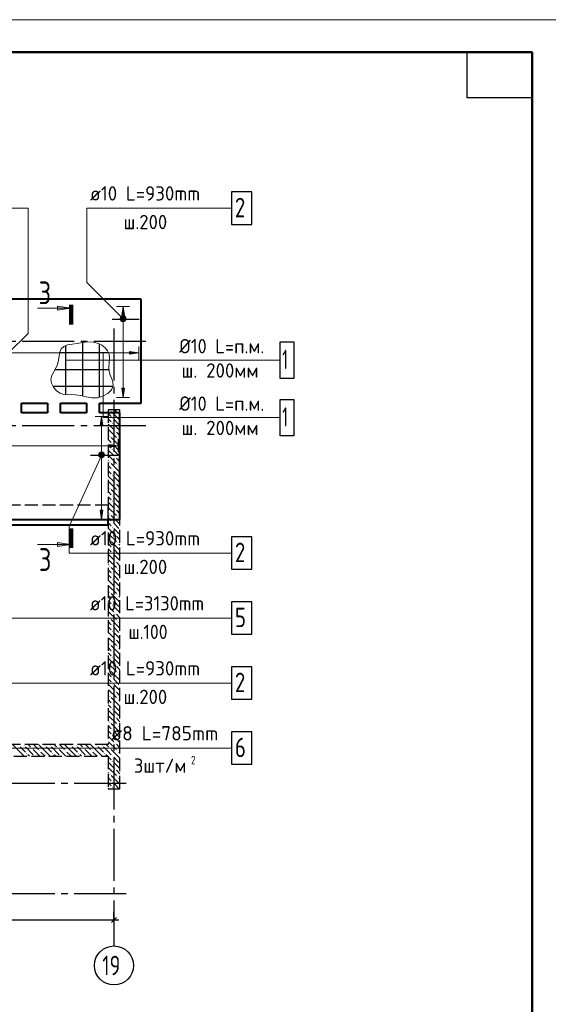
# Model space of a CAD drawing. Header units: millimetres. Extents: x 40580 to 1167576, y -220995 to 81020.
# Tile 53 of 256: x 290688 to 298818, y -113815 to -98668. Entities that reach past the tile are written whole.
import ezdxf

# ---------------------------------------------------------------- set-up
doc = ezdxf.new("R2010")
doc.units = ezdxf.units.MM
for name, pattern in [('______2', [270, 200, -70]), ('______5', [1100, 800, -100, 100, -100]), ('CENTER', [2, 1.25, -0.25, 0.25, -0.25])]:
    doc.linetypes.add(name, pattern=pattern)
for name, color, linetype, lineweight in [('Standard', 7, 'Continuous', 25), ('ОСИ', 7, 'CENTER', 15), ('Основная', 7, 'Continuous', 40), ('Позиционная метка номер позиции', 7, 'Continuous', 13), ('Узлы символ', 7, 'Continuous', 25), ('Фиксатор', 7, 'Continuous', 25)]:
    doc.layers.add(name, color=color, linetype=linetype, lineweight=lineweight)
doc.layers.add('ЖБ Балка Нижележащая', color=7, linetype='______2', true_color=0x656565)
doc.layers.add('ЖБ Стена верхний уровень', color=7, linetype='______2', true_color=0x656565)
doc.layers.add('Тонкие', color=7, linetype='Continuous')
doc.styles.add('ISOCPEUR', font='isocpeur.ttf')

msp = doc.modelspace()

# ---------------------------------------------------------------- hatches: boundary and pattern name
at = {"linetype": 'Continuous', "lineweight": 13, "transparency": 33554687}
for points in [[(292298.3, -103218.4), (292278.3, -103078.4), (292258.3, -103218.4)], [(292240.8, -103278.4), (292315.8, -103278.4), (292310.5, -103259.7)], [(292240.8, -103278.4), (292310.5, -103259.7), (292246, -103259.7)], [(292246, -103297.2), (292315.8, -103278.4), (292240.8, -103278.4)], [(292246, -103259.7), (292310.5, -103259.7), (292297, -103246.2)], [(292246, -103259.7), (292297, -103246.2), (292259.5, -103246.2)], [(292246, -103297.2), (292310.5, -103297.2), (292315.8, -103278.4)], [(292259.5, -103310.7), (292310.5, -103297.2), (292246, -103297.2)], [(292259.5, -103246.2), (292297, -103246.2), (292278.3, -103240.9)], [(292259.5, -103310.7), (292297, -103310.7), (292310.5, -103297.2)], [(292297, -103310.7), (292259.5, -103310.7), (292278.3, -103315.9)], [(292378.3, -103813.4), (292518.3, -103793.4), (292378.3, -103773.4)], [(291968.3, -104910.9), (291948.3, -104770.9), (291928.3, -104910.9)], [(292063.3, -105243.4), (292203.3, -105223.4), (292063.3, -105203.4)], [(291910.8, -105370.9), (291985.8, -105370.9), (291980.5, -105352.2)], [(291910.8, -105370.9), (291980.5, -105352.2), (291916, -105352.2)], [(291916, -105389.7), (291985.8, -105370.9), (291910.8, -105370.9)], [(291916, -105352.2), (291980.5, -105352.2), (291967, -105338.7)], [(291916, -105352.2), (291967, -105338.7), (291929.5, -105338.7)], [(291916, -105389.7), (291980.5, -105389.7), (291985.8, -105370.9)], [(291929.5, -105403.2), (291980.5, -105389.7), (291916, -105389.7)], [(291929.5, -105338.7), (291967, -105338.7), (291948.3, -105333.4)], [(291929.5, -105403.2), (291967, -105403.2), (291980.5, -105389.7)], [(291967, -105403.2), (291929.5, -105403.2), (291948.3, -105408.4)]]:
    msp.add_hatch(color=7, dxfattribs=at).paths.add_polyline_path(points)
for points in [[(292298.3, -104338.4), (292278.3, -104478.4), (292258.3, -104338.4)], [(291968.3, -106215.9), (291948.3, -106355.9), (291928.3, -106215.9)]]:
    msp.add_hatch(color=7, dxfattribs=at).paths.add_polyline_path(points, flags=16)
at = {"layer": 'ЖБ Стена верхний уровень', "linetype": 'Continuous', "lineweight": -3, "transparency": 33554687}
for points in [[(292068.7, -104675.3), (292075.2, -104668.8), (292081.7, -104675.3), (292075.2, -104681.8)], [(292108.7, -104795.3), (292115.2, -104788.8), (292121.7, -104795.3), (292115.2, -104801.8)], [(292188.7, -104715.3), (292195.2, -104708.8), (292201.7, -104715.3), (292195.2, -104721.8)], [(292108.7, -104875.3), (292115.2, -104868.8), (292121.7, -104875.3), (292115.2, -104881.8)], [(292068.7, -105075.3), (292075.2, -105068.8), (292081.7, -105075.3), (292075.2, -105081.8)], [(292148.7, -104995.3), (292155.2, -104988.8), (292161.7, -104995.3), (292155.2, -105001.8)], [(292188.7, -105115.3), (292195.2, -105108.8), (292201.7, -105115.3), (292195.2, -105121.8)], [(292108.7, -105195.3), (292115.2, -105188.8), (292121.7, -105195.3), (292115.2, -105201.8)], [(292108.7, -105275.3), (292115.2, -105268.8), (292121.7, -105275.3), (292115.2, -105281.8)], [(292148.7, -105395.3), (292155.2, -105388.8), (292161.7, -105395.3), (292155.2, -105401.8)], [(292068.7, -105475.3), (292075.2, -105468.8), (292081.7, -105475.3), (292075.2, -105481.8)], [(292188.7, -105515.3), (292195.2, -105508.8), (292201.7, -105515.3), (292195.2, -105521.8)], [(292108.7, -105595.3), (292115.2, -105588.8), (292121.7, -105595.3), (292115.2, -105601.8)], [(292108.7, -105675.3), (292115.2, -105668.8), (292121.7, -105675.3), (292115.2, -105681.8)], [(292068.7, -105875.3), (292075.2, -105868.8), (292081.7, -105875.3), (292075.2, -105881.8)], [(292148.7, -105795.3), (292155.2, -105788.8), (292161.7, -105795.3), (292155.2, -105801.8)], [(292108.7, -105995.3), (292115.2, -105988.8), (292121.7, -105995.3), (292115.2, -106001.8)], [(292188.7, -105915.3), (292195.2, -105908.8), (292201.7, -105915.3), (292195.2, -105921.8)], [(292108.7, -106075.3), (292115.2, -106068.8), (292121.7, -106075.3), (292115.2, -106081.8)], [(292068.7, -106275.3), (292075.2, -106268.8), (292081.7, -106275.3), (292075.2, -106281.8)], [(292148.7, -106195.3), (292155.2, -106188.8), (292161.7, -106195.3), (292155.2, -106201.8)], [(292188.7, -106315.3), (292195.2, -106308.8), (292201.7, -106315.3), (292195.2, -106321.8)], [(292108.7, -106395.3), (292115.2, -106388.8), (292121.7, -106395.3), (292115.2, -106401.8)], [(292108.7, -106475.3), (292115.2, -106468.8), (292121.7, -106475.3), (292115.2, -106481.8)], [(292148.7, -106595.3), (292155.2, -106588.8), (292161.7, -106595.3), (292155.2, -106601.8)], [(292068.7, -106675.3), (292075.2, -106668.8), (292081.7, -106675.3), (292075.2, -106681.8)], [(292188.7, -106715.3), (292195.2, -106708.8), (292201.7, -106715.3), (292195.2, -106721.8)], [(292108.7, -106795.3), (292115.2, -106788.8), (292121.7, -106795.3), (292115.2, -106801.8)], [(292108.7, -106875.3), (292115.2, -106868.8), (292121.7, -106875.3), (292115.2, -106881.8)], [(292068.7, -107075.3), (292075.2, -107068.8), (292081.7, -107075.3), (292075.2, -107081.8)], [(292148.7, -106995.3), (292155.2, -106988.8), (292161.7, -106995.3), (292155.2, -107001.8)], [(292108.7, -107195.3), (292115.2, -107188.8), (292121.7, -107195.3), (292115.2, -107201.8)], [(292188.7, -107115.3), (292195.2, -107108.8), (292201.7, -107115.3), (292195.2, -107121.8)], [(292108.7, -107275.3), (292115.2, -107268.8), (292121.7, -107275.3), (292115.2, -107281.8)], [(292148.7, -107395.3), (292155.2, -107388.8), (292161.7, -107395.3), (292155.2, -107401.8)], [(292068.7, -107475.3), (292075.2, -107468.8), (292081.7, -107475.3), (292075.2, -107481.8)], [(292188.7, -107515.3), (292195.2, -107508.8), (292201.7, -107515.3), (292195.2, -107521.8)], [(292108.7, -107595.3), (292115.2, -107588.8), (292121.7, -107595.3), (292115.2, -107601.8)], [(292108.7, -107675.3), (292115.2, -107668.8), (292121.7, -107675.3), (292115.2, -107681.8)], [(292148.7, -107795.3), (292155.2, -107788.8), (292161.7, -107795.3), (292155.2, -107801.8)], [(292068.7, -107875.3), (292075.2, -107868.8), (292081.7, -107875.3), (292075.2, -107881.8)], [(292108.7, -107995.3), (292115.2, -107988.8), (292121.7, -107995.3), (292115.2, -108001.8)], [(292188.7, -107915.3), (292195.2, -107908.8), (292201.7, -107915.3), (292195.2, -107921.8)], [(292108.7, -108075.3), (292115.2, -108068.8), (292121.7, -108075.3), (292115.2, -108081.8)], [(292068.7, -108275.3), (292075.2, -108268.8), (292081.7, -108275.3), (292075.2, -108281.8)], [(292148.7, -108195.3), (292155.2, -108188.8), (292161.7, -108195.3), (292155.2, -108201.8)], [(292108.7, -108395.3), (292115.2, -108388.8), (292121.7, -108395.3), (292115.2, -108401.8)], [(292188.7, -108315.3), (292195.2, -108308.8), (292201.7, -108315.3), (292195.2, -108321.8)], [(292108.7, -108475.3), (292115.2, -108468.8), (292121.7, -108475.3), (292115.2, -108481.8)], [(292148.7, -108595.3), (292155.2, -108588.8), (292161.7, -108595.3), (292155.2, -108601.8)], [(292068.7, -108675.3), (292075.2, -108668.8), (292081.7, -108675.3), (292075.2, -108681.8)], [(292188.7, -108715.3), (292195.2, -108708.8), (292201.7, -108715.3), (292195.2, -108721.8)], [(292108.7, -108795.3), (292115.2, -108788.8), (292121.7, -108795.3), (292115.2, -108801.8)], [(292108.7, -108875.3), (292115.2, -108868.8), (292121.7, -108875.3), (292115.2, -108881.8)], [(292148.7, -108995.3), (292155.2, -108988.8), (292161.7, -108995.3), (292155.2, -109001.8)], [(292068.7, -109075.3), (292075.2, -109068.8), (292081.7, -109075.3), (292075.2, -109081.8)], [(292108.7, -109195.3), (292115.2, -109188.8), (292121.7, -109195.3), (292115.2, -109201.8)], [(292188.7, -109115.3), (292195.2, -109108.8), (292201.7, -109115.3), (292195.2, -109121.8)], [(292108.7, -109275.3), (292115.2, -109268.8), (292121.7, -109275.3), (292115.2, -109281.8)], [(292068.7, -109475.3), (292075.2, -109468.8), (292081.7, -109475.3), (292075.2, -109481.8)], [(292148.7, -109395.3), (292155.2, -109388.8), (292161.7, -109395.3), (292155.2, -109401.8)], [(292188.7, -109515.3), (292195.2, -109508.8), (292201.7, -109515.3), (292195.2, -109521.8)], [(292108.7, -109595.3), (292115.2, -109588.8), (292121.7, -109595.3), (292115.2, -109601.8)], [(292108.7, -109675.3), (292115.2, -109668.8), (292121.7, -109675.3), (292115.2, -109681.8)], [(292148.7, -109795.3), (292155.2, -109788.8), (292161.7, -109795.3), (292155.2, -109801.8)], [(290748.7, -109835.3), (290755.2, -109828.8), (290761.7, -109835.3), (290755.2, -109841.8)], [(290788.7, -109955.3), (290795.2, -109948.8), (290801.7, -109955.3), (290795.2, -109961.8)], [(290868.7, -109875.3), (290875.2, -109868.8), (290881.7, -109875.3), (290875.2, -109881.8)], [(290988.7, -109915.3), (290995.2, -109908.8), (291001.7, -109915.3), (290995.2, -109921.8)], [(291068.7, -109835.3), (291075.2, -109828.8), (291081.7, -109835.3), (291075.2, -109841.8)], [(291148.7, -109835.3), (291155.2, -109828.8), (291161.7, -109835.3), (291155.2, -109841.8)], [(291188.7, -109955.3), (291195.2, -109948.8), (291201.7, -109955.3), (291195.2, -109961.8)], [(291268.7, -109875.3), (291275.2, -109868.8), (291281.7, -109875.3), (291275.2, -109881.8)], [(291388.7, -109915.3), (291395.2, -109908.8), (291401.7, -109915.3), (291395.2, -109921.8)], [(291468.7, -109835.3), (291475.2, -109828.8), (291481.7, -109835.3), (291475.2, -109841.8)], [(291548.7, -109835.3), (291555.2, -109828.8), (291561.7, -109835.3), (291555.2, -109841.8)], [(291588.7, -109955.3), (291595.2, -109948.8), (291601.7, -109955.3), (291595.2, -109961.8)], [(291668.7, -109875.3), (291675.2, -109868.8), (291681.7, -109875.3), (291675.2, -109881.8)], [(291788.7, -109915.3), (291795.2, -109908.8), (291801.7, -109915.3), (291795.2, -109921.8)], [(291868.7, -109835.3), (291875.2, -109828.8), (291881.7, -109835.3), (291875.2, -109841.8)], [(291948.7, -109835.3), (291955.2, -109828.8), (291961.7, -109835.3), (291955.2, -109841.8)], [(291988.7, -109955.3), (291995.2, -109948.8), (292001.7, -109955.3), (291995.2, -109961.8)], [(292068.7, -109875.3), (292075.2, -109868.8), (292081.7, -109875.3), (292075.2, -109881.8)], [(292188.7, -109915.3), (292195.2, -109908.8), (292201.7, -109915.3), (292195.2, -109921.8)], [(290908.7, -109995.3), (290915.2, -109988.8), (290921.7, -109995.3), (290918.6, -109998.4), (290911.9, -109998.4)], [(291308.7, -109995.3), (291315.2, -109988.8), (291321.7, -109995.3), (291318.6, -109998.4), (291311.9, -109998.4)], [(291708.7, -109995.3), (291715.2, -109988.8), (291721.7, -109995.3), (291718.6, -109998.4), (291711.9, -109998.4)], [(292108.7, -109995.3), (292115.2, -109988.8), (292121.7, -109995.3), (292115.2, -110001.8)], [(292108.7, -110075.3), (292115.2, -110068.8), (292121.7, -110075.3), (292115.2, -110081.8)], [(292068.7, -110275.3), (292075.2, -110268.8), (292081.7, -110275.3), (292075.2, -110281.8)], [(292148.7, -110195.3), (292155.2, -110188.8), (292161.7, -110195.3), (292155.2, -110201.8)], [(292108.7, -110395.3), (292115.2, -110388.8), (292121.7, -110395.3), (292115.2, -110401.8)], [(292188.7, -110315.3), (292195.2, -110308.8), (292201.7, -110315.3), (292195.2, -110321.8)], [(292108.7, -110475.3), (292115.2, -110468.8), (292121.7, -110475.3), (292115.2, -110481.8)]]:
    msp.add_hatch(color=7, dxfattribs=at).paths.add_polyline_path(points, flags=16)
at = {"layer": 'Позиционная метка номер позиции', "linetype": 'Continuous', "lineweight": 13, "transparency": 33554687}
for points in [[(292246.5, -103300.3), (292289.7, -103225.2), (292235, -103279.9)], [(292235, -103279.9), (292289.7, -103225.2), (292266.8, -103225.2)], [(292235, -103279.9), (292266.8, -103225.2), (292235, -103257)], [(292235, -103257), (292266.8, -103225.2), (292246.5, -103236.6)], [(292246.5, -103300.3), (292310.1, -103236.6), (292289.7, -103225.2)], [(292266.8, -103311.7), (292310.1, -103236.6), (292246.5, -103300.3)], [(292266.8, -103311.7), (292321.6, -103257), (292310.1, -103236.6)], [(292289.7, -103311.7), (292321.6, -103257), (292266.8, -103311.7)], [(292289.7, -103311.7), (292321.6, -103279.9), (292321.6, -103257)], [(292321.6, -103279.9), (292289.7, -103311.7), (292310.1, -103300.3)], [(291980.1, -105395.3), (291916.5, -105331.6), (291905, -105352)], [(291980.1, -105395.3), (291905, -105352), (291959.7, -105406.7)], [(291959.7, -105406.7), (291905, -105352), (291905, -105374.9)], [(291959.7, -105406.7), (291905, -105374.9), (291936.8, -105406.7)], [(291936.8, -105406.7), (291905, -105374.9), (291916.5, -105395.3)], [(291991.6, -105374.9), (291936.8, -105320.2), (291916.5, -105331.6)], [(291991.6, -105374.9), (291916.5, -105331.6), (291980.1, -105395.3)], [(291991.6, -105352), (291959.7, -105320.2), (291936.8, -105320.2)], [(291991.6, -105352), (291936.8, -105320.2), (291991.6, -105374.9)], [(291959.7, -105320.2), (291991.6, -105352), (291980.1, -105331.6)]]:
    msp.add_hatch(color=7, dxfattribs=at).paths.add_polyline_path(points)
at = {"layer": 'Узлы символ', "linetype": 'Continuous', "lineweight": 13, "transparency": 33554687}
for points in [[(291269, -103075.3), (291479, -103105.3), (291269, -103135.3)], [(291269, -106713.5), (291479, -106743.5), (291269, -106773.5)]]:
    msp.add_hatch(color=7, dxfattribs=at).paths.add_polyline_path(points, flags=16)

# ---------------------------------------------------------------- linework, layer by layer
at = {"color": 7, "linetype": 'Continuous', "lineweight": 13, "transparency": 33554687}
for p, q in [((291748.3, -101568.4), (293680.3, -101568.4)), ((291748.3, -106873.4), (293680.3, -106873.4)), ((291748.3, -107873.4), (293790.3, -107873.4)), ((291748.3, -108873.4), (293680.3, -108873.4))]:
    msp.add_line(p, q, dxfattribs=at)
at = {"color": 251, "linetype": 'Continuous', "lineweight": 13, "true_color": 0x494949, "transparency": 33554687}
for p, q in [((292278.3, -103078.4), (292178.3, -103078.4)), ((292278.3, -103078.4), (292258.3, -103218.4)), ((292298.3, -103218.4), (292278.3, -103078.4)), ((292278.3, -103078.4), (292378.3, -103078.4)), ((292278.3, -103078.4), (292278.3, -103078.4)), ((292240.8, -103278.4), (292240.8, -103278.4)), ((292258.3, -103218.4), (292298.3, -103218.4)), ((292278.3, -103248.4), (292278.3, -103218.4)), ((292315.8, -103278.4), (292315.8, -103278.4)), ((292278.3, -104338.4), (292278.3, -103308.4)), ((292518.3, -103793.4), (292518.3, -103693.4)), ((290548.3, -103793.4), (292378.3, -103793.4)), ((292518.3, -103793.4), (292378.3, -103773.4)), ((292378.3, -103773.4), (292378.3, -103813.4)), ((292378.3, -103813.4), (292518.3, -103793.4)), ((292518.3, -103793.4), (292518.3, -103893.4)), ((292518.3, -103793.4), (292518.3, -103793.4)), ((292278.3, -104478.4), (292258.3, -104338.4)), ((292258.3, -104338.4), (292298.3, -104338.4)), ((292298.3, -104338.4), (292278.3, -104478.4)), ((292278.3, -104478.4), (292178.3, -104478.4)), ((292278.3, -104478.4), (292378.3, -104478.4)), ((292278.3, -104478.4), (292278.3, -104478.4)), ((291948.3, -104770.9), (291848.3, -104770.9)), ((291948.3, -104770.9), (291928.3, -104910.9)), ((291968.3, -104910.9), (291948.3, -104770.9)), ((291948.3, -104770.9), (292048.3, -104770.9)), ((291948.3, -104770.9), (291948.3, -104770.9)), ((291928.3, -104910.9), (291968.3, -104910.9)), ((291948.3, -105340.9), (291948.3, -104910.9)), ((289933.3, -105223.4), (292063.3, -105223.4)), ((292203.3, -105223.4), (292063.3, -105203.4)), ((292063.3, -105203.4), (292063.3, -105243.4)), ((292063.3, -105243.4), (292203.3, -105223.4)), ((292203.3, -105223.4), (292203.3, -105123.4)), ((292203.3, -105223.4), (292203.3, -105323.4)), ((292203.3, -105223.4), (292203.3, -105223.4)), ((291910.8, -105370.9), (291910.8, -105370.9)), ((291948.3, -106355.9), (291948.3, -105400.9)), ((291985.8, -105370.9), (291985.8, -105370.9)), ((291948.3, -106355.9), (291928.3, -106215.9)), ((291928.3, -106215.9), (291968.3, -106215.9)), ((291968.3, -106215.9), (291948.3, -106355.9)), ((291948.3, -106355.9), (291848.3, -106355.9)), ((291948.3, -106355.9), (292048.3, -106355.9)), ((291948.3, -106355.9), (291948.3, -106355.9))]:
    msp.add_line(p, q, dxfattribs=at)
at = {"color": 7, "linetype": 'Continuous', "lineweight": 25, "transparency": 33554687}
for p, q in [((292528.3, -103278.4), (292108.3, -103278.4)), ((292198.3, -105370.9), (291778.3, -105370.9))]:
    msp.add_line(p, q, dxfattribs=at)
for points in [[(293948.3, -101818.4), (294258.3, -101818.4), (294258.3, -101318.4), (293948.3, -101318.4), (293948.3, -101818.4)], [(293948.3, -107123.4), (294258.3, -107123.4), (294258.3, -106623.4), (293948.3, -106623.4), (293948.3, -107123.4)], [(293948.3, -108123.4), (294258.3, -108123.4), (294258.3, -107623.4), (293948.3, -107623.4), (293948.3, -108123.4)], [(293948.3, -109123.4), (294258.3, -109123.4), (294258.3, -108623.4), (293948.3, -108623.4), (293948.3, -109123.4)]]:
    msp.add_lwpolyline(points, dxfattribs=at)
at = {"color": 251, "linetype": 'Continuous', "lineweight": 13, "true_color": 0x494949, "transparency": 33554687}
for centre in [(292278.3, -103278.4), (291948.3, -105370.9)]:
    msp.add_circle(centre, 37.5, dxfattribs=at)
at = {"layer": 'Standard', "color": 7, "linetype": 'Continuous', "lineweight": -3, "transparency": 33554687}
for p, q in [((288218.3, -112518.4), (292138.3, -112518.4)), ((292138.3, -112518.4), (292213.3, -112518.4))]:
    msp.add_line(p, q, dxfattribs=at)
at = {"layer": 'Standard', "color": 7, "linetype": 'Continuous', "lineweight": 25, "transparency": 33554687}
msp.add_line((292100.8, -112555.9), (292175.8, -112480.9), dxfattribs=at)
at = {"layer": 'Standard', "color": 251, "linetype": 'Continuous', "lineweight": -3, "true_color": 0x656565, "transparency": 33554687}
for q in [(292138.3, -112393.4), (292138.3, -112643.4), (292138.3, -112518.4)]:
    msp.add_line((292138.3, -112518.4), q, dxfattribs=at)
at = {"layer": 'Standard', "color": 7, "linetype": 'Continuous', "lineweight": 13, "transparency": 33554687}
msp.add_lwpolyline([(257068.3, -128368.4), (299068.3, -128368.4), (299068.3, -98668.4), (257068.3, -98668.4), (257068.3, -128368.4)], close=True, dxfattribs=at)
at = {"layer": 'Standard', "color": 7, "linetype": 'Continuous', "lineweight": 50, "transparency": 33554687}
msp.add_lwpolyline([(259068.3, -99168.4), (298568.3, -99168.4), (298568.3, -127868.4), (259068.3, -127868.4), (259068.3, -99168.4)], close=True, dxfattribs=at)
at = {"layer": 'Standard', "color": 7, "linetype": 'Continuous', "lineweight": 25, "transparency": 33554687}
msp.add_lwpolyline([(298568.3, -99168.4), (298568.3, -99868.4), (297568.3, -99868.4), (297568.3, -99168.4), (298568.3, -99168.4)], close=True, dxfattribs=at)
at = {"layer": 'ЖБ Балка Нижележащая', "color": 251, "linetype": '______2', "lineweight": -3, "true_color": 0x656565, "transparency": 33554687}
for p, q in [((292048.3, -106138.4), (289518.3, -106138.4)), ((292048.3, -106358.4), (292048.3, -106138.4))]:
    msp.add_line(p, q, dxfattribs=at)
at = {"layer": 'ЖБ Стена верхний уровень', "color": 251, "linetype": '______2', "lineweight": -3, "true_color": 0x656565, "transparency": 33554687}
for p, q in [((292048.3, -104668.4), (292048.3, -109818.4)), ((292228.3, -104668.4), (292048.3, -104668.4)), ((292228.3, -110498.4), (292228.3, -104668.4)), ((292048.3, -109818.4), (289518.3, -109818.4)), ((289518.3, -109998.4), (292048.3, -109998.4)), ((292048.3, -109998.4), (292048.3, -110498.4)), ((292048.3, -110498.4), (292228.3, -110498.4))]:
    msp.add_line(p, q, dxfattribs=at)
at = {"layer": 'ЖБ Стена верхний уровень', "color": 9, "linetype": 'Continuous', "lineweight": -3, "true_color": 0xc7c7c7, "transparency": 33554687}
for p, q in [((292048.3, -104728.3), (292095.2, -104775.3)), ((292055.2, -104815.3), (292048.3, -104808.3)), ((292095.2, -104855.3), (292055.2, -104815.3)), ((292215.2, -104815.3), (292095.2, -104695.3)), ((292135.2, -104815.3), (292215.2, -104895.3)), ((292148.4, -104668.4), (292175.2, -104695.3)), ((292215.2, -104735.3), (292228.3, -104748.3)), ((292215.2, -104815.3), (292228.3, -104828.3)), ((292048.3, -104888.3), (292135.2, -104975.3)), ((292135.2, -104895.3), (292228.3, -104988.4)), ((292048.3, -105048.3), (292055.2, -105055.3)), ((292055.2, -104975.3), (292175.2, -105095.3)), ((292215.2, -105215.3), (292095.2, -105095.3)), ((292228.3, -105068.3), (292175.2, -105015.3)), ((292048.3, -105128.3), (292095.2, -105175.3)), ((292055.2, -105215.3), (292048.3, -105208.3)), ((292095.2, -105255.3), (292055.2, -105215.3)), ((292135.2, -105215.3), (292215.2, -105295.3)), ((292215.2, -105135.3), (292228.3, -105148.3)), ((292215.2, -105215.3), (292228.3, -105228.3)), ((292048.3, -105288.3), (292135.2, -105375.3)), ((292055.2, -105375.3), (292175.2, -105495.3)), ((292135.2, -105295.3), (292228.3, -105388.4)), ((292228.3, -105468.3), (292175.2, -105415.3)), ((292048.3, -105448.3), (292055.2, -105455.3)), ((292048.3, -105528.3), (292095.2, -105575.3)), ((292215.2, -105615.3), (292095.2, -105495.3)), ((292215.2, -105535.3), (292228.3, -105548.3)), ((292055.2, -105615.3), (292048.3, -105608.3)), ((292048.3, -105688.3), (292135.2, -105775.3)), ((292095.2, -105655.3), (292055.2, -105615.3)), ((292135.2, -105615.3), (292215.2, -105695.3)), ((292135.2, -105695.3), (292228.3, -105788.4)), ((292215.2, -105615.3), (292228.3, -105628.3)), ((292048.3, -105848.3), (292055.2, -105855.3)), ((292055.2, -105775.3), (292175.2, -105895.3)), ((292228.3, -105868.3), (292175.2, -105815.3)), ((292048.3, -105928.3), (292095.2, -105975.3)), ((292055.2, -106015.3), (292048.3, -106008.3)), ((292095.2, -106055.3), (292055.2, -106015.3)), ((292215.2, -106015.3), (292095.2, -105895.3)), ((292135.2, -106015.3), (292215.2, -106095.3)), ((292215.2, -105935.3), (292228.3, -105948.3)), ((292215.2, -106015.3), (292228.3, -106028.3)), ((292048.3, -106088.3), (292135.2, -106175.3)), ((292055.2, -106175.3), (292175.2, -106295.3)), ((292135.2, -106095.3), (292228.3, -106188.4)), ((292048.3, -106248.3), (292055.2, -106255.3)), ((292048.3, -106328.3), (292095.2, -106375.3)), ((292215.2, -106415.3), (292095.2, -106295.3)), ((292228.3, -106268.3), (292175.2, -106215.3)), ((292055.2, -106415.3), (292048.3, -106408.3)), ((292095.2, -106455.3), (292055.2, -106415.3)), ((292135.2, -106415.3), (292215.2, -106495.3)), ((292215.2, -106335.3), (292228.3, -106348.3)), ((292215.2, -106415.3), (292228.3, -106428.3)), ((292048.3, -106488.3), (292135.2, -106575.3)), ((292055.2, -106575.3), (292175.2, -106695.3)), ((292135.2, -106495.3), (292228.3, -106588.4)), ((292228.3, -106668.3), (292175.2, -106615.3)), ((292048.3, -106648.3), (292055.2, -106655.3)), ((292048.3, -106728.3), (292095.2, -106775.3)), ((292215.2, -106815.3), (292095.2, -106695.3)), ((292215.2, -106735.3), (292228.3, -106748.3)), ((292055.2, -106815.3), (292048.3, -106808.3)), ((292048.3, -106888.3), (292135.2, -106975.3)), ((292095.2, -106855.3), (292055.2, -106815.3)), ((292135.2, -106815.3), (292215.2, -106895.3)), ((292135.2, -106895.3), (292228.3, -106988.4)), ((292215.2, -106815.3), (292228.3, -106828.3)), ((292048.3, -107048.3), (292055.2, -107055.3)), ((292055.2, -106975.3), (292175.2, -107095.3)), ((292228.3, -107068.3), (292175.2, -107015.3)), ((292048.3, -107128.3), (292095.2, -107175.3)), ((292055.2, -107215.3), (292048.3, -107208.3)), ((292095.2, -107255.3), (292055.2, -107215.3)), ((292215.2, -107215.3), (292095.2, -107095.3)), ((292135.2, -107215.3), (292215.2, -107295.3)), ((292215.2, -107135.3), (292228.3, -107148.3)), ((292215.2, -107215.3), (292228.3, -107228.3)), ((292048.3, -107288.3), (292135.2, -107375.3)), ((292055.2, -107375.3), (292175.2, -107495.3)), ((292135.2, -107295.3), (292228.3, -107388.4)), ((292048.3, -107448.3), (292055.2, -107455.3)), ((292048.3, -107528.3), (292095.2, -107575.3)), ((292215.2, -107615.3), (292095.2, -107495.3)), ((292228.3, -107468.3), (292175.2, -107415.3)), ((292215.2, -107535.3), (292228.3, -107548.3)), ((292055.2, -107615.3), (292048.3, -107608.3)), ((292048.3, -107688.3), (292135.2, -107775.3)), ((292095.2, -107655.3), (292055.2, -107615.3)), ((292135.2, -107615.3), (292215.2, -107695.3)), ((292215.2, -107615.3), (292228.3, -107628.3)), ((292055.2, -107775.3), (292175.2, -107895.3)), ((292135.2, -107695.3), (292228.3, -107788.4)), ((292228.3, -107868.3), (292175.2, -107815.3)), ((292048.3, -107848.3), (292055.2, -107855.3)), ((292048.3, -107928.3), (292095.2, -107975.3)), ((292215.2, -108015.3), (292095.2, -107895.3)), ((292215.2, -107935.3), (292228.3, -107948.3)), ((292055.2, -108015.3), (292048.3, -108008.3)), ((292048.3, -108088.3), (292135.2, -108175.3)), ((292095.2, -108055.3), (292055.2, -108015.3)), ((292135.2, -108015.3), (292215.2, -108095.3)), ((292135.2, -108095.3), (292228.3, -108188.4)), ((292215.2, -108015.3), (292228.3, -108028.3)), ((292048.3, -108248.3), (292055.2, -108255.3)), ((292055.2, -108175.3), (292175.2, -108295.3)), ((292215.2, -108415.3), (292095.2, -108295.3)), ((292228.3, -108268.3), (292175.2, -108215.3)), ((292048.3, -108328.3), (292095.2, -108375.3)), ((292055.2, -108415.3), (292048.3, -108408.3)), ((292095.2, -108455.3), (292055.2, -108415.3)), ((292135.2, -108415.3), (292215.2, -108495.3)), ((292215.2, -108335.3), (292228.3, -108348.3)), ((292215.2, -108415.3), (292228.3, -108428.3)), ((292048.3, -108488.3), (292135.2, -108575.3)), ((292055.2, -108575.3), (292175.2, -108695.3)), ((292135.2, -108495.3), (292228.3, -108588.4)), ((292048.3, -108648.4), (292055.2, -108655.3)), ((292048.3, -108728.4), (292095.2, -108775.3)), ((292215.2, -108815.3), (292095.2, -108695.3)), ((292228.3, -108668.3), (292175.2, -108615.3)), ((292215.2, -108735.3), (292228.3, -108748.3)), ((292055.2, -108815.3), (292048.3, -108808.3)), ((292048.3, -108888.3), (292135.2, -108975.3)), ((292095.2, -108855.3), (292055.2, -108815.3)), ((292135.2, -108815.3), (292215.2, -108895.3)), ((292135.2, -108895.3), (292228.3, -108988.4)), ((292215.2, -108815.3), (292228.3, -108828.3)), ((292048.3, -109048.4), (292055.2, -109055.3)), ((292055.2, -108975.3), (292175.2, -109095.3)), ((292228.3, -109068.3), (292175.2, -109015.3)), ((292048.3, -109128.4), (292095.2, -109175.3)), ((292055.2, -109215.3), (292048.3, -109208.3)), ((292215.2, -109215.3), (292095.2, -109095.3)), ((292215.2, -109135.3), (292228.3, -109148.3)), ((292048.3, -109288.3), (292135.2, -109375.3)), ((292095.2, -109255.3), (292055.2, -109215.3)), ((292135.2, -109215.3), (292215.2, -109295.3)), ((292135.2, -109295.3), (292228.3, -109388.4)), ((292215.2, -109215.3), (292228.3, -109228.3)), ((292048.3, -109448.4), (292055.2, -109455.3)), ((292055.2, -109375.3), (292175.2, -109495.3)), ((292215.2, -109615.3), (292095.2, -109495.3)), ((292228.3, -109468.3), (292175.2, -109415.3)), ((292048.3, -109528.4), (292095.2, -109575.3)), ((292055.2, -109615.3), (292048.3, -109608.3)), ((292095.2, -109655.3), (292055.2, -109615.3)), ((292135.2, -109615.3), (292215.2, -109695.3)), ((292215.2, -109535.3), (292228.3, -109548.3)), ((292215.2, -109615.3), (292228.3, -109628.3)), ((292048.3, -109688.3), (292135.2, -109775.3)), ((292055.2, -109775.3), (292175.2, -109895.3)), ((292135.2, -109695.3), (292228.3, -109788.4)), ((292228.3, -109868.3), (292175.2, -109815.3)), ((290695.2, -109935.3), (290578.4, -109818.4)), ((290695.2, -109855.3), (290775.2, -109935.3)), ((290695.2, -109935.3), (290758.4, -109998.4)), ((290775.2, -109855.3), (290895.2, -109975.3)), ((290818.4, -109818.4), (290855.2, -109855.3)), ((290998.4, -109998.4), (290895.2, -109895.3)), ((290898.4, -109818.4), (290975.2, -109895.3)), ((291095.2, -109935.3), (290978.4, -109818.4)), ((291015.2, -109935.3), (291078.4, -109998.4)), ((291095.2, -109855.3), (291175.2, -109935.3)), ((291095.2, -109935.3), (291158.4, -109998.4)), ((291175.2, -109855.3), (291295.2, -109975.3)), ((291218.4, -109818.4), (291255.2, -109855.3)), ((291398.4, -109998.4), (291295.2, -109895.3)), ((291298.4, -109818.4), (291375.2, -109895.3)), ((291495.2, -109935.3), (291378.4, -109818.4)), ((291415.2, -109935.3), (291478.4, -109998.4)), ((291495.2, -109855.3), (291575.2, -109935.3)), ((291495.2, -109935.3), (291558.4, -109998.4)), ((291575.2, -109855.3), (291695.2, -109975.3)), ((291618.4, -109818.4), (291655.2, -109855.3)), ((291798.4, -109998.4), (291695.2, -109895.3)), ((291698.4, -109818.4), (291775.2, -109895.3)), ((291895.2, -109935.3), (291778.4, -109818.4)), ((291815.2, -109935.3), (291878.4, -109998.4)), ((291895.2, -109855.3), (291975.2, -109935.3)), ((291895.2, -109935.3), (291958.4, -109998.4)), ((291975.2, -109855.3), (292048.3, -109928.4)), ((292018.4, -109818.4), (292048.3, -109848.4)), ((292048.3, -109848.4), (292055.2, -109855.3)), ((292048.3, -109928.4), (292095.2, -109975.3)), ((292215.2, -110015.3), (292095.2, -109895.3)), ((292215.2, -109935.3), (292228.3, -109948.3)), ((290838.4, -109998.4), (290815.2, -109975.3)), ((291238.4, -109998.4), (291215.2, -109975.3)), ((291638.4, -109998.4), (291615.2, -109975.3)), ((292038.4, -109998.4), (292015.2, -109975.3)), ((292055.2, -110015.3), (292048.3, -110008.3)), ((292048.3, -110088.3), (292135.2, -110175.3)), ((292095.2, -110055.3), (292055.2, -110015.3)), ((292135.2, -110015.3), (292215.2, -110095.3)), ((292135.2, -110095.3), (292228.3, -110188.4)), ((292215.2, -110015.3), (292228.3, -110028.3)), ((292048.3, -110248.4), (292055.2, -110255.3)), ((292055.2, -110175.3), (292175.2, -110295.3)), ((292228.3, -110268.3), (292175.2, -110215.3)), ((292048.3, -110328.4), (292095.2, -110375.3)), ((292055.2, -110415.3), (292048.3, -110408.3)), ((292095.2, -110455.3), (292055.2, -110415.3)), ((292215.2, -110415.3), (292095.2, -110295.3)), ((292135.2, -110415.3), (292215.2, -110495.3)), ((292215.2, -110335.3), (292228.3, -110348.3)), ((292215.2, -110415.3), (292228.3, -110428.3)), ((292048.3, -110488.3), (292058.4, -110498.4)), ((292135.2, -110495.3), (292138.4, -110498.4))]:
    msp.add_line(p, q, dxfattribs=at)
at = {"layer": 'ОСИ', "color": 8, "linetype": '______5', "lineweight": -3, "transparency": 33554687}
for p, q in [((292138.3, -103418.4), (292138.3, -112918.4)), ((292628.3, -103618.4), (261168.3, -103618.4)), ((292628.3, -104918.4), (261168.3, -104918.4)), ((292628.3, -104918.4), (261168.3, -104918.4)), ((292328.3, -110418.4), (261168.3, -110418.4)), ((292328.3, -112118.4), (261168.3, -112118.4))]:
    msp.add_line(p, q, dxfattribs=at)
at = {"layer": 'ОСИ', "color": 7, "linetype": 'Continuous', "lineweight": -3, "transparency": 33554687}
msp.add_circle((292138.3, -113218.4), 300, dxfattribs=at)
at = {"layer": 'Основная', "transparency": 33554687}
for p, q in [((292558.3, -102968.4), (283878.3, -102968.4)), ((292558.3, -104568.4), (292558.3, -102968.4)), ((290718.3, -104718.4), (290718.3, -104568.4)), ((290718.3, -104568.4), (291118.3, -104568.4)), ((291118.3, -104568.4), (291118.3, -104718.4)), ((291318.3, -104718.4), (291318.3, -104568.4)), ((291318.3, -104568.4), (291718.3, -104568.4)), ((291718.3, -104568.4), (291718.3, -104718.4)), ((291918.3, -104718.4), (291918.3, -104568.4)), ((291918.3, -104568.4), (292558.3, -104568.4)), ((291118.3, -104718.4), (290718.3, -104718.4)), ((291718.3, -104718.4), (291318.3, -104718.4)), ((292228.3, -104718.4), (291918.3, -104718.4)), ((292228.3, -106358.4), (292228.3, -104718.4)), ((289518.3, -106358.4), (292228.3, -106358.4)), ((289518.3, -106438.4), (292048.3, -106438.4)), ((292048.3, -106438.4), (292048.3, -106358.4))]:
    msp.add_line(p, q, dxfattribs=at)
at = {"layer": 'Позиционная метка номер позиции', "color": 7, "linetype": 'Continuous', "lineweight": 13, "transparency": 33554687}
for p, q in [((292246.5, -103236.6), (292246.5, -103236.6)), ((292246.5, -103300.3), (292246.5, -103300.3)), ((292310.1, -103236.6), (292310.1, -103236.6)), ((292310.1, -103300.3), (292310.1, -103300.3)), ((294694, -103905.7), (291391.8, -103905.7)), ((291916.5, -105331.6), (291916.5, -105331.6)), ((291916.5, -105395.3), (291916.5, -105395.3)), ((291980.1, -105331.6), (291980.1, -105331.6)), ((291980.1, -105395.3), (291980.1, -105395.3))]:
    msp.add_line(p, q, dxfattribs=at)
at = {"layer": 'Позиционная метка номер позиции', "color": 7, "linetype": 'Continuous', "lineweight": -3, "transparency": 33554687}
for p, q in [((291391.8, -103682.2), (291391.8, -104435.4)), ((291652.5, -103634), (291652.5, -104456.8)), ((291913.2, -103656.6), (291913.2, -104475.5)), ((292055.8, -103791.7), (291300.9, -103791.7)), ((292060.8, -104052.4), (291232.2, -104052.4)), ((292123.4, -104313.1), (291201.7, -104313.1))]:
    msp.add_line(p, q, dxfattribs=at)
at = {"layer": 'Позиционная метка номер позиции', "color": 7, "linetype": 'Continuous', "lineweight": 13, "transparency": 33554687}
for points in [[(290518.3, -103793.4), (290818.3, -103493.4), (290818.3, -101568.4), (287858, -101568.4)], [(292278.3, -103268.4), (291719.7, -102709.8), (291719.7, -101568.4), (293948.3, -101568.4)], [(294694, -104789.1), (291973.7, -104789.1), (291973.7, -103791.7)], [(289903.3, -105223), (289603.3, -106118.4), (289603.3, -107873.4), (293948.3, -107873.4)], [(290023.3, -105223.4), (290323.3, -106123.4), (290323.3, -107873.4), (293948.3, -107873.4)], [(291948.3, -105370.9), (291448.3, -106463.4), (291448.3, -106873.4), (293948.3, -106873.4)], [(289238.3, -107840.9), (289670.8, -108873.4), (293948.3, -108873.4)], [(288509.7, -109017.4), (288509.7, -109873.4), (293948.3, -109873.4)]]:
    msp.add_lwpolyline(points, dxfattribs=at)
at = {"layer": 'Позиционная метка номер позиции', "color": 7, "linetype": '______2', "lineweight": 13, "transparency": 33554687}
msp.add_lwpolyline([(291569.8, -103648.8), (291653.8, -103633.8), (291737, -103624.8), (291818.8, -103627.8), (291898.3, -103648.8), (291952.8, -103677.4), (292001.4, -103716), (292040, -103762.5), (292064.3, -103814.7), (292071.9, -103878.1), (292066.9, -103944.6), (292060.6, -104012.6), (292064.3, -104080.6), (292080.9, -104137.5), (292103.2, -104193), (292121.4, -104246.8), (292126, -104298.3), (292099.2, -104363.1), (292041.8, -104418.7), (291965.8, -104460.5), (291883.3, -104484), (291795.6, -104486), (291712.1, -104471.3), (291630.1, -104451.5), (291546.9, -104438), (291487.6, -104436.7), (291427.8, -104437.2), (291369.1, -104432.6), (291312.8, -104416), (291255.3, -104377.8), (291208.3, -104323.6), (291177.6, -104260.8), (291168.8, -104196.7), (291183.1, -104140.3), (291211.7, -104086.2), (291244.5, -104031.2), (291271.6, -103972.3), (291286, -103907.7), (291293.5, -103841.9), (291303.3, -103780.9), (291324.6, -103730.7), (291366.3, -103694.2), (291424.8, -103671.5), (291494.5, -103657.8), (291569.8, -103648.8)], dxfattribs=at)
at = {"layer": 'Позиционная метка номер позиции', "color": 7, "linetype": 'Continuous', "lineweight": 25, "transparency": 33554687}
for points in [[(294904, -104185.7), (294694, -104185.7), (294694, -103625.7), (294904, -103625.7), (294904, -104185.7)], [(294904, -105069.1), (294694, -105069.1), (294694, -104509.1), (294904, -104509.1), (294904, -105069.1)]]:
    msp.add_lwpolyline(points, dxfattribs=at)
at = {"layer": 'Позиционная метка номер позиции', "color": 7, "linetype": 'Continuous', "lineweight": 13, "transparency": 33554687}
for centre in [(292278.3, -103268.4), (291948.3, -105363.4)]:
    msp.add_circle(centre, 45, dxfattribs=at)
at = {"layer": 'Тонкие', "lineweight": 100}
for p, q in [((291479, -103355.3), (291479, -103055.3)), ((291479, -106793.5), (291479, -106493.5))]:
    msp.add_line(p, q, dxfattribs=at)
at = {"layer": 'Узлы символ', "color": 7, "linetype": 'Continuous', "lineweight": 13, "transparency": 33554687}
for p, q in [((291479, -103105.3), (290959.8, -103105.3)), ((291269, -103105.3), (291254, -103105.3)), ((291269, -103135.3), (291269, -103075.3)), ((291269, -103075.3), (291479, -103105.3)), ((291479, -103105.3), (291269, -103135.3)), ((291479, -103105.3), (291479, -103105.3)), ((291479, -103105.3), (291479, -103105.3)), ((291479, -103105.3), (291479, -103105.3)), ((291479, -106743.5), (290959.8, -106743.5)), ((291269, -106743.5), (291254, -106743.5)), ((291269, -106773.5), (291269, -106713.5)), ((291269, -106713.5), (291479, -106743.5)), ((291479, -106743.5), (291269, -106773.5)), ((291479, -106743.5), (291479, -106743.5)), ((291479, -106743.5), (291479, -106743.5)), ((291479, -106743.5), (291479, -106743.5))]:
    msp.add_line(p, q, dxfattribs=at)
at = {"layer": 'Фиксатор', "color": 7, "linetype": 'Continuous', "lineweight": 25, "transparency": 33554687}
msp.add_lwpolyline([(293948.3, -110123.4), (294258.3, -110123.4), (294258.3, -109623.4), (293948.3, -109623.4), (293948.3, -110123.4)], dxfattribs=at)

# ---------------------------------------------------------------- texts
at = {"color": 7, "linetype": 'Continuous', "lineweight": 13, "transparency": 33554687, "attachment_point": 7, "style": 'ISOCPEUR'}
for s, insert, char_height, width in [('\\W0.96;ø10 L=930mm ', (291768.3, -101451.1), 220, 1997.586), ('\\W0.78;2', (293998.3, -101708.4), 300, 326.834), ('\\W0.95;ш.200 ', (292285.3, -101891.1), 220, 962.821), ('\\W0.96;ø10 L=930mm ', (291768.3, -106756.1), 220, 1997.586), ('\\W0.78;2', (293998.3, -107013.4), 300, 326.834), ('\\W0.95;ш.200 ', (292285.3, -107196.1), 220, 962.821), ('{\\W0.9400;ø10 L=3130mm }', (291768.3, -107756.1), 220, 2105.673), ('\\W0.78;5', (293998.3, -108013.4), 300, 326.834), ('\\W0.90;ш.100 ', (292362.3, -108196.1), 220, 913.352), ('\\W0.96;ø10 L=930mm ', (291768.3, -108756.1), 220, 1997.586), ('\\W0.78;2', (293998.3, -109013.4), 300, 326.834), ('\\W0.95;ш.200 ', (292285.3, -109196.1), 220, 962.821)]:
    msp.add_mtext(s, dxfattribs=dict(at, insert=insert, char_height=char_height, width=width))
at = {"layer": 'ОСИ', "color": 7, "linetype": 'Continuous', "lineweight": 25, "transparency": 33554687, "insert": (291958.3, -113368.4), "char_height": 300, "width": 472.649, "attachment_point": 7, "style": 'ISOCPEUR'}
msp.add_mtext('\\W0.75;19', dxfattribs=at)
at = {"layer": 'Позиционная метка номер позиции', "color": 7, "linetype": 'Continuous', "lineweight": 25, "transparency": 33554687, "attachment_point": 9, "style": 'ISOCPEUR'}
for s, insert, char_height, width in [('\\W0.94;Ø10 L=п.м.', (294450.8, -103801.2), 220, 1489.569), ('\\W0.56;1', (294812.2, -104045.7), 300, 233.324), ('\\W0.96;ш. 200мм', (294362.8, -104175.2), 220, 1316.138), ('\\W0.94;Ø10 L=п.м.', (294450.8, -104684.6), 220, 1489.569), ('\\W0.56;1', (294812.2, -104929.1), 300, 233.324), ('\\W0.96;ш. 200мм', (294362.8, -105058.6), 220, 1316.138)]:
    msp.add_mtext(s, dxfattribs=dict(at, insert=insert, char_height=char_height, width=width))
at = {"layer": 'Узлы символ', "color": 7, "linetype": 'Continuous', "lineweight": -3, "transparency": 33554687, "char_height": 350, "width": 381.312, "attachment_point": 7, "style": 'ISOCPEUR'}
for insert in [(290979.9, -103045.1), (290983.7, -107148.8)]:
    msp.add_mtext('\\W0.78;3', dxfattribs=dict(at, insert=insert))
at = {"layer": 'Фиксатор', "color": 7, "linetype": 'Continuous', "lineweight": 13, "transparency": 33554687, "attachment_point": 7, "style": 'ISOCPEUR'}
for s, insert, char_height, width in [('\\W0.98;ø8 L=785mm ', (292092.3, -109756.1), 220, 1889.829), ('\\W0.78;6', (293998.3, -110013.4), 300, 326.834)]:
    msp.add_mtext(s, dxfattribs=dict(at, insert=insert, char_height=char_height, width=width))
at = {"layer": 'Фиксатор', "color": 7, "linetype": 'Continuous', "lineweight": 25, "transparency": 33554687, "attachment_point": 7, "style": 'ISOCPEUR'}
for s, insert, char_height, width in [('\\W0.95;3шт/м', (292443.5, -110253.9), 220, 984.761), ('\\W0.78;2', (293323.5, -110125.6), 132, 143.811)]:
    msp.add_mtext(s, dxfattribs=dict(at, insert=insert, char_height=char_height, width=width))

doc.saveas('drawing.dxf')
